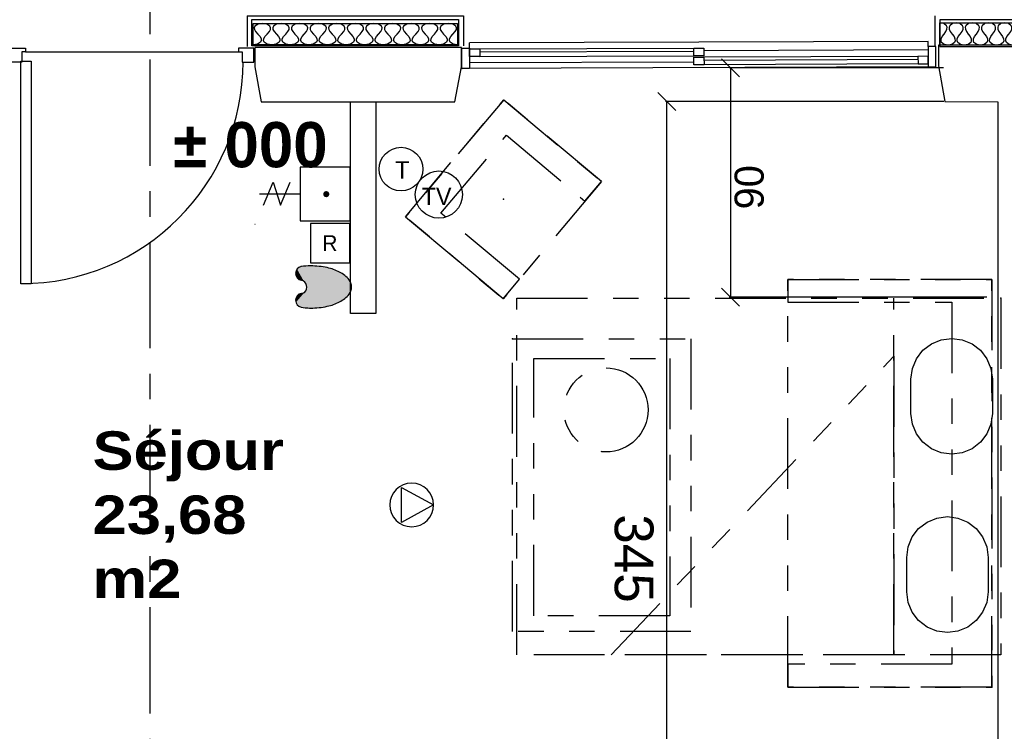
# Model space of a CAD drawing. Header units: millimetres. Extents: x -15 to 127, y -65 to 67.
# Tile 237 of 256: x 10.94 to 14.81, y 37.4 to 40.2. Entities that reach past the tile are written whole.
import ezdxf
from ezdxf.enums import TextEntityAlignment as Align

# ---------------------------------------------------------------- set-up
doc = ezdxf.new("R2010")
doc.units = ezdxf.units.MM
doc.header["$MEASUREMENT"] = 0
doc.linetypes.add('PC_DASH_1', pattern=[0.638889, 0.277778, -0.083333, 0.055556, -0.083333, 0.055556, -0.083333])
doc.linetypes.add('PC_DASH_6', pattern=[0.638889, 0.416667, -0.083333, 0.055556, -0.083333])
doc.layers.add('Cfa', color=1, linetype='Continuous')
doc.layers.add('structure rdc', color=7, linetype='Continuous')
doc.styles.get("Standard").update_dxf_attribs({"font": 'BKANT.TTF'})

# ---------------------------------------------------------------- blocks, each defined once
blk = doc.blocks.new('TV')
blk.add_circle((0, 0), 0.27)
blk.add_text('TV', height=0.2).set_placement((-0.197, -0.12))
blk = doc.blocks.new('QCONJ')
blk.add_circle((0.006, 0.238), 0.25)
blk.add_text('T', height=0.2).set_placement((-0.062, 0.129))
blk = doc.blocks.new('INTEX')
for p, q in [((0.0626, -0.3986), (0.0545, -0.3729)), ((0.1726, -0.3986), (0.1781, -0.3659))]:
    blk.add_line(p, q)
for points in [[(0.011, 0.0046, 0.170717), (-0.0466, -0.0157, 0.10489), (-0.1084, -0.0912, 0.066554), (-0.1439, -0.1904, 0.052697), (-0.1578, -0.3225, 0.031167), (-0.1529, -0.401, 0.066554)], [(0.1781, -0.3674, 0.017804), (0.1797, -0.3225, 0.052697), (0.1658, -0.1904, 0.066554), (0.1303, -0.0912, 0.10489), (0.0685, -0.0157, 0.170717), (0.011, 0.0046, 0.170717)]]:
    blk.add_lwpolyline(points, format="xyb")
for centre, radius, start, end in [((0.012, -0.4095), 0.056, 11.19918, 11.19918), ((0.012, -0.4095), 0.056, 40.46089, 168.80082), ((-0.0979, -0.3877), 0.056, 191.19918, 348.80082), ((-0.0429, -0.3986), 0, 0, 157.60164), ((0.1176, -0.3877), 0.056, 191.19918, 348.80082)]:
    blk.add_arc(centre, radius, start, end)
for points in [[(-0.0003, 0.0039), (0.0218, 0.0039), (-0.0215, -0.0014), (0.0468, -0.0027)], [(-0.1011, -0.0782), (0.1301, -0.0909), (-0.1149, -0.1044), (0.1395, -0.1102)], [(-0.0924, -0.0646), (0.1161, -0.0673), (-0.1011, -0.0782), (0.1301, -0.0909)], [(-0.0852, -0.0549), (0.0988, -0.0448), (-0.0924, -0.0646), (0.1161, -0.0673)], [(-0.0724, -0.0398), (0.0907, -0.0359), (-0.0852, -0.0549), (0.0988, -0.0448)], [(-0.0623, -0.0294), (0.0802, -0.0257), (-0.0724, -0.0398), (0.0907, -0.0359)], [(-0.0502, -0.0186), (0.0713, -0.018), (-0.0623, -0.0294), (0.0802, -0.0257)], [(-0.0377, -0.0094), (0.0609, -0.0102), (-0.0502, -0.0186), (0.0713, -0.018)], [(-0.0215, -0.0014), (0.0468, -0.0027), (-0.0377, -0.0094), (0.0609, -0.0102)], [(-0.1265, -0.1319), (0.1554, -0.1516), (-0.1493, -0.219), (0.1703, -0.2139)], [(-0.1149, -0.1044), (0.1395, -0.1102), (-0.1265, -0.1319), (0.1554, -0.1516)], [(-0.1493, -0.219), (0.1703, -0.2139), (-0.1526, -0.2414), (0.1739, -0.2368)], [(-0.1565, -0.2811), (0.1775, -0.2692), (-0.1576, -0.3073), (0.1784, -0.2966)], [(-0.1576, -0.3073), (0.1784, -0.2966), (-0.1568, -0.3277), (0.1796, -0.3265)], [(-0.1547, -0.2596), (0.176, -0.2536), (-0.1565, -0.2811), (0.1775, -0.2692)], [(-0.1526, -0.2414), (0.1739, -0.2368), (-0.1547, -0.2596), (0.176, -0.2536)], [(-0.157, -0.3544), (0.0013, -0.3545), (-0.1558, -0.3718), (-0.0095, -0.3597)], [(-0.1568, -0.3277), (0.1796, -0.3265), (-0.1568, -0.3551), (0.1784, -0.3527)], [(-0.1558, -0.3718), (-0.0095, -0.3597), (-0.1543, -0.3824), (-0.0242, -0.3665)], [(-0.1543, -0.3824), (-0.0242, -0.3665), (-0.1543, -0.3938), (-0.0266, -0.3688)], [(-0.1543, -0.3938), (-0.0266, -0.3688), (-0.1512, -0.4051), (-0.0281, -0.3696)], [(-0.1512, -0.4051), (-0.0281, -0.3696), (-0.1466, -0.4157), (-0.0289, -0.3718)], [(-0.1466, -0.4157), (-0.0289, -0.3718), (-0.1404, -0.4255), (-0.0312, -0.3756)], [(-0.1404, -0.4255), (-0.0312, -0.3756), (-0.1321, -0.4321), (-0.0339, -0.3774)], [(-0.1321, -0.4321), (-0.0339, -0.3774), (-0.1161, -0.4407), (-0.035, -0.379)], [(-0.1161, -0.4407), (-0.035, -0.379), (-0.0939, -0.4436), (-0.0366, -0.3817)], [(-0.0939, -0.4436), (-0.0366, -0.3817), (-0.078, -0.4401), (-0.0389, -0.3862)], [(-0.078, -0.4401), (-0.0389, -0.3862), (-0.0631, -0.4316), (-0.04, -0.3887)], [(-0.0631, -0.4316), (-0.04, -0.3887), (-0.047, -0.411), (-0.042, -0.393)], [(-0.047, -0.411), (-0.042, -0.393), (-0.0581, -0.4272), (-0.0513, -0.4187)], [(0.0184, -0.3538), (0.179, -0.3522), (0.0281, -0.3558), (0.1782, -0.3673)], [(0.0281, -0.3558), (0.1782, -0.3673), (0.0321, -0.3572), (0.174, -0.3885)], [(0.0321, -0.3572), (0.174, -0.3885), (0.0362, -0.359), (0.1685, -0.4104)], [(0.0362, -0.359), (0.1685, -0.4104), (0.0534, -0.3717), (0.1585, -0.4263)], [(0.0534, -0.3717), (0.1585, -0.4263), (0.0544, -0.3728), (0.1337, -0.4406)], [(0.0544, -0.3728), (0.1337, -0.4406), (0.0552, -0.3752), (0.1198, -0.4429)], [(0.0552, -0.3752), (0.1198, -0.4429), (0.0566, -0.3795), (0.1073, -0.4428)], [(0.0566, -0.3795), (0.1073, -0.4428), (0.0577, -0.383), (0.0868, -0.4345)], [(0.0577, -0.383), (0.0868, -0.4345), (0.0629, -0.3999), (0.0687, -0.4179)]]:
    blk.add_solid(points)
blk = doc.blocks.new('R')
for p, q in [((0.25, 0.5), (-0.25, 0.5)), ((-0.25, 0.5), (-0.25, 0)), ((0.25, 0), (0.25, 0.5)), ((-0.25, 0), (0.25, 0))]:
    blk.add_line(p, q)
blk.add_text('R', height=0.2).set_placement((-0.005, 0.152), align=Align.CENTER)
blk = doc.blocks.new('BG')
for p, q in [((-0.047, -0.317), (-0.046, -0.771)), ((0.078, -0.538), (-0.181, -0.429)), ((-0.181, -0.621), (0.078, -0.538)), ((0.078, -0.728), (-0.181, -0.621))]:
    blk.add_line(p, q)
blk.add_lwpolyline([(-0.347, 0.246), (-0.347, -0.317), (0.252, -0.317), (0.252, 0.246)], close=True)
at = {"const_width": 0.0341}
blk.add_lwpolyline([(-0.063, -0.024, 1), (-0.029, -0.024, 1)], format="xyb", close=True, dxfattribs=at)
blk = doc.blocks.new('ION')
for p, q in [((-0.196, 0.157), (0.004, -0.209)), ((0.205, 0.157), (-0.196, 0.157)), ((0.004, -0.209), (0.205, 0.157))]:
    blk.add_line(p, q)
blk.add_circle((0.004, 0.041), 0.25)
blk = doc.blocks.new('PD_8842')
at = {"layer": 'structure rdc', "color": 0, "linetype": 'PC_DASH_1'}
for points in [[(14.7792, -8.7284), (13.9792, -8.7284), (13.9792, -7.1284), (14.7792, -7.1284), (14.7792, -8.7284)], [(13.9792, -8.7284), (14.7791, -8.7284), (14.7791, -7.1284), (13.9792, -7.1284), (13.9792, -7.2179), (14.6228, -7.2179), (14.6228, -8.6389), (13.9792, -8.6389), (13.9792, -8.7284)]]:
    blk.add_lwpolyline(points, dxfattribs=at)
blk = doc.blocks.new('PD_8848')
at = {"layer": 'structure rdc', "color": 0}
for p, q in [((14.5295, -6.1936), (12.7295, -6.1997)), ((12.7296, -6.2197), (12.7295, -6.1997)), ((12.7696, -6.223), (13.6096, -6.2202)), ((14.5295, -6.2136), (14.5295, -6.1936)), ((12.7697, -6.253), (13.6097, -6.2502)), ((13.6082, -6.2333), (12.7702, -6.2362)), ((14.5296, -6.2271), (13.6496, -6.2301)), ((14.4897, -6.2523), (13.6497, -6.2551)), ((13.6097, -6.2752), (12.7298, -6.2782)), ((14.5298, -6.2936), (12.7298, -6.2997)), ((14.4898, -6.2823), (13.6498, -6.2851)), ((14.4911, -6.2652), (13.6505, -6.268))]:
    blk.add_line(p, q, dxfattribs=at)
for points in [[(12.6998, -6.2998), (12.6996, -6.2198), (12.7296, -6.2197), (12.7298, -6.2997), (12.6998, -6.2998)], [(13.6497, -6.2501), (13.6097, -6.2502), (13.6096, -6.2202), (13.6496, -6.2201), (13.6497, -6.2501)], [(14.5598, -6.2935), (14.5595, -6.2135), (14.5295, -6.2136), (14.5298, -6.2936), (14.5598, -6.2935)], [(12.7296, -6.2232), (12.7696, -6.223), (12.7697, -6.253), (12.7297, -6.2532), (12.7296, -6.2232)], [(13.6498, -6.2851), (13.6098, -6.2852), (13.6097, -6.2552), (13.6497, -6.2551), (13.6498, -6.2851)], [(14.5297, -6.2521), (14.4897, -6.2523), (14.4898, -6.2823), (14.5298, -6.2821), (14.5297, -6.2521)]]:
    blk.add_lwpolyline(points, dxfattribs=at)
blk = doc.blocks.new('PD_8850')
at = {"layer": 'structure rdc', "color": 0}
for points in [[(15.1163, -6.2084), (14.5759, -6.2084), (14.5759, -6.121), (15.1163, -6.121), (15.1163, -6.2084)], [(15.1163, -6.2084), (15.1014, -6.2056), (15.0909, -6.1975), (15.0886, -6.1913), (15.0891, -6.1838), (15.0928, -6.1749), (15.1004, -6.1647), (15.108, -6.1545), (15.1117, -6.1456), (15.1122, -6.1381), (15.1099, -6.1319), (15.0994, -6.1237), (15.0845, -6.121), (15.0696, -6.1237), (15.0591, -6.1319), (15.0568, -6.1381), (15.0573, -6.1456), (15.0611, -6.1545), (15.0686, -6.1647), (15.0762, -6.1749), (15.0799, -6.1838), (15.0804, -6.1913), (15.0781, -6.1975), (15.0676, -6.2056), (15.0527, -6.2084), (15.0378, -6.2056), (15.0273, -6.1975), (15.0251, -6.1913), (15.0255, -6.1838), (15.0293, -6.1749), (15.0368, -6.1647), (15.0444, -6.1545), (15.0481, -6.1456), (15.0486, -6.1381), (15.0464, -6.1319), (15.0358, -6.1237), (15.0209, -6.121), (15.006, -6.1237), (14.9955, -6.1319), (14.9933, -6.1381), (14.9937, -6.1456), (14.9975, -6.1545), (15.005, -6.1647), (15.0126, -6.1749), (15.0164, -6.1838), (15.0168, -6.1913), (15.0146, -6.1975), (15.004, -6.2056), (14.9892, -6.2084), (14.9743, -6.2056), (14.9637, -6.1975), (14.9615, -6.1913), (14.9619, -6.1838), (14.9657, -6.1749), (14.9733, -6.1647), (14.9808, -6.1545), (14.9846, -6.1456), (14.985, -6.1381), (14.9828, -6.1319), (14.9723, -6.1237), (14.9574, -6.121), (14.9425, -6.1237), (14.932, -6.1319), (14.9297, -6.1381), (14.9302, -6.1456), (14.9339, -6.1545), (14.9415, -6.1647), (14.949, -6.1749), (14.9528, -6.1838), (14.9533, -6.1913), (14.951, -6.1975), (14.9405, -6.2056), (14.9256, -6.2084), (14.9107, -6.2056), (14.9002, -6.1975), (14.8979, -6.1913), (14.8984, -6.1838), (14.9021, -6.1749), (14.9097, -6.1647), (14.9173, -6.1545), (14.921, -6.1456), (14.9215, -6.1381), (14.9192, -6.1319), (14.9087, -6.1237), (14.8938, -6.121), (14.8789, -6.1237), (14.8684, -6.1319), (14.8661, -6.1381), (14.8666, -6.1456), (14.8703, -6.1545), (14.8779, -6.1647), (14.8855, -6.1749), (14.8892, -6.1838), (14.8897, -6.1913), (14.8874, -6.1975), (14.8769, -6.2056), (14.862, -6.2084), (14.8471, -6.2056), (14.8366, -6.1975), (14.8343, -6.1913), (14.8348, -6.1838), (14.8386, -6.1749), (14.8461, -6.1647), (14.8537, -6.1545), (14.8574, -6.1456), (14.8579, -6.1381), (14.8556, -6.1319), (14.8451, -6.1237), (14.8302, -6.121), (14.8153, -6.1237), (14.8048, -6.1319), (14.8026, -6.1381), (14.803, -6.1456), (14.8068, -6.1545), (14.8143, -6.1647), (14.8219, -6.1749), (14.8256, -6.1838), (14.8261, -6.1913), (14.8239, -6.1975), (14.8133, -6.2056), (14.7984, -6.2084), (14.7836, -6.2056), (14.773, -6.1975), (14.7708, -6.1913), (14.7712, -6.1838), (14.775, -6.1749), (14.7825, -6.1647), (14.7901, -6.1545), (14.7939, -6.1456), (14.7943, -6.1381), (14.7921, -6.1319), (14.7815, -6.1237), (14.7667, -6.121), (14.7518, -6.1237), (14.7412, -6.1319), (14.739, -6.1381), (14.7395, -6.1456), (14.7432, -6.1545), (14.7508, -6.1647), (14.7583, -6.1749), (14.7621, -6.1838), (14.7625, -6.1913), (14.7603, -6.1975), (14.7498, -6.2056), (14.7349, -6.2084), (14.72, -6.2056), (14.7095, -6.1975), (14.7072, -6.1913), (14.7077, -6.1838), (14.7114, -6.1749), (14.719, -6.1647), (14.7265, -6.1545), (14.7303, -6.1456), (14.7308, -6.1381), (14.7285, -6.1319), (14.718, -6.1237), (14.7031, -6.121), (14.6882, -6.1237), (14.6777, -6.1319), (14.6754, -6.1381), (14.6759, -6.1456), (14.6796, -6.1545), (14.6872, -6.1647), (14.6948, -6.1749), (14.6985, -6.1838), (14.699, -6.1913), (14.6967, -6.1975), (14.6862, -6.2056), (14.6713, -6.2084), (14.6564, -6.2056), (14.6459, -6.1975), (14.6436, -6.1913), (14.6441, -6.1838), (14.6478, -6.1749), (14.6554, -6.1647), (14.663, -6.1545), (14.6667, -6.1456), (14.6672, -6.1381), (14.6649, -6.1319), (14.6544, -6.1237), (14.6395, -6.121), (14.6246, -6.1237), (14.6141, -6.1319), (14.6118, -6.1381), (14.6123, -6.1456), (14.6161, -6.1545), (14.6236, -6.1647), (14.6312, -6.1749), (14.6349, -6.1838), (14.6354, -6.1913), (14.6331, -6.1975), (14.6226, -6.2056), (14.6077, -6.2084), (14.5928, -6.2056), (14.5823, -6.1975), (14.5801, -6.1913), (14.5805, -6.1838), (14.5843, -6.1749), (14.5918, -6.1647), (14.5994, -6.1545), (14.6031, -6.1456), (14.6036, -6.1381), (14.6014, -6.1319), (14.5908, -6.1237), (14.5759, -6.121)]]:
    blk.add_lwpolyline(points, dxfattribs=at)
blk = doc.blocks.new('PD_8888')
at = {"layer": 'structure rdc', "color": 0}
for points in [[(12.6826, -6.2067), (11.8801, -6.2067), (11.8801, -6.1236), (12.6826, -6.1236), (12.6826, -6.2067)], [(12.6826, -6.2067), (12.6654, -6.2041), (12.6532, -6.1963), (12.6506, -6.1905), (12.6511, -6.1833), (12.6555, -6.1749), (12.6644, -6.1651), (12.6733, -6.1554), (12.6777, -6.147), (12.6783, -6.1398), (12.6757, -6.134), (12.6635, -6.1262), (12.6462, -6.1236), (12.6289, -6.1262), (12.6167, -6.134), (12.6141, -6.1398), (12.6147, -6.147), (12.6191, -6.1554), (12.6279, -6.1651), (12.6368, -6.1749), (12.6412, -6.1833), (12.6418, -6.1905), (12.6392, -6.1963), (12.627, -6.2041), (12.6097, -6.2067), (12.5924, -6.2041), (12.5802, -6.1963), (12.5776, -6.1905), (12.5782, -6.1833), (12.5826, -6.1749), (12.5914, -6.1651), (12.6003, -6.1554), (12.6047, -6.147), (12.6053, -6.1398), (12.6027, -6.134), (12.5905, -6.1262), (12.5732, -6.1236), (12.5559, -6.1262), (12.5437, -6.134), (12.5411, -6.1398), (12.5417, -6.147), (12.5461, -6.1554), (12.555, -6.1651), (12.5638, -6.1749), (12.5682, -6.1833), (12.5688, -6.1905), (12.5662, -6.1963), (12.554, -6.2041), (12.5367, -6.2067), (12.5194, -6.2041), (12.5072, -6.1963), (12.5046, -6.1905), (12.5052, -6.1833), (12.5096, -6.1749), (12.5185, -6.1651), (12.5273, -6.1554), (12.5317, -6.147), (12.5323, -6.1398), (12.5297, -6.134), (12.5175, -6.1262), (12.5002, -6.1236), (12.483, -6.1262), (12.4708, -6.134), (12.4682, -6.1398), (12.4687, -6.147), (12.4731, -6.1554), (12.482, -6.1651), (12.4909, -6.1749), (12.4953, -6.1833), (12.4959, -6.1905), (12.4933, -6.1963), (12.4811, -6.2041), (12.4638, -6.2067), (12.4465, -6.2041), (12.4343, -6.1963), (12.4317, -6.1905), (12.4323, -6.1833), (12.4367, -6.1749), (12.4455, -6.1651), (12.4544, -6.1554), (12.4588, -6.147), (12.4594, -6.1398), (12.4568, -6.134), (12.4446, -6.1262), (12.4273, -6.1236), (12.41, -6.1262), (12.3978, -6.134), (12.3952, -6.1398), (12.3958, -6.147), (12.4002, -6.1554), (12.409, -6.1651), (12.4179, -6.1749), (12.4223, -6.1833), (12.4229, -6.1905), (12.4203, -6.1963), (12.4081, -6.2041), (12.3908, -6.2067), (12.3735, -6.2041), (12.3613, -6.1963), (12.3587, -6.1905), (12.3593, -6.1833), (12.3637, -6.1749), (12.3726, -6.1651), (12.3814, -6.1554), (12.3858, -6.147), (12.3864, -6.1398), (12.3838, -6.134), (12.3716, -6.1262), (12.3543, -6.1236), (12.337, -6.1262), (12.3248, -6.134), (12.3222, -6.1398), (12.3228, -6.147), (12.3272, -6.1554), (12.3361, -6.1651), (12.3449, -6.1749), (12.3493, -6.1833), (12.3499, -6.1905), (12.3473, -6.1963), (12.3351, -6.2041), (12.3178, -6.2067), (12.3005, -6.2041), (12.2883, -6.1963), (12.2857, -6.1905), (12.2863, -6.1833), (12.2907, -6.1749), (12.2996, -6.1651), (12.3085, -6.1554), (12.3129, -6.147), (12.3134, -6.1398), (12.3109, -6.134), (12.2987, -6.1262), (12.2814, -6.1236), (12.2641, -6.1262), (12.2519, -6.134), (12.2493, -6.1398), (12.2499, -6.147), (12.2543, -6.1554), (12.2631, -6.1651), (12.272, -6.1749), (12.2764, -6.1833), (12.277, -6.1905), (12.2744, -6.1963), (12.2622, -6.2041), (12.2449, -6.2067), (12.2276, -6.2041), (12.2154, -6.1963), (12.2128, -6.1905), (12.2134, -6.1833), (12.2178, -6.1749), (12.2266, -6.1651), (12.2355, -6.1554), (12.2399, -6.147), (12.2405, -6.1398), (12.2379, -6.134), (12.2257, -6.1262), (12.2084, -6.1236), (12.1911, -6.1262), (12.1789, -6.134), (12.1763, -6.1398), (12.1769, -6.147), (12.1813, -6.1554), (12.1902, -6.1651), (12.199, -6.1749), (12.2034, -6.1833), (12.204, -6.1905), (12.2014, -6.1963), (12.1892, -6.2041), (12.1719, -6.2067), (12.1546, -6.2041), (12.1424, -6.1963), (12.1398, -6.1905), (12.1404, -6.1833), (12.1448, -6.1749), (12.1537, -6.1651), (12.1625, -6.1554), (12.1669, -6.147), (12.1675, -6.1398), (12.1649, -6.134), (12.1527, -6.1262), (12.1354, -6.1236), (12.1181, -6.1262), (12.1059, -6.134), (12.1033, -6.1398), (12.1039, -6.147), (12.1083, -6.1554), (12.1172, -6.1651), (12.1261, -6.1749), (12.1305, -6.1833), (12.131, -6.1905), (12.1284, -6.1963), (12.1162, -6.2041), (12.099, -6.2067), (12.0817, -6.2041), (12.0695, -6.1963), (12.0669, -6.1905), (12.0674, -6.1833), (12.0719, -6.1749), (12.0807, -6.1651), (12.0896, -6.1554), (12.094, -6.147), (12.0946, -6.1398), (12.092, -6.134), (12.0798, -6.1262), (12.0625, -6.1236), (12.0452, -6.1262), (12.033, -6.134), (12.0304, -6.1398), (12.031, -6.147), (12.0354, -6.1554), (12.0442, -6.1651), (12.0531, -6.1749), (12.0575, -6.1833), (12.0581, -6.1905), (12.0555, -6.1963), (12.0433, -6.2041), (12.026, -6.2067), (12.0087, -6.2041), (11.9965, -6.1963), (11.9939, -6.1905), (11.9945, -6.1833), (11.9989, -6.1749), (12.0078, -6.1651), (12.0166, -6.1554), (12.021, -6.147), (12.0216, -6.1398), (12.019, -6.134), (12.0068, -6.1262), (11.9895, -6.1236), (11.9722, -6.1262), (11.96, -6.134), (11.9574, -6.1398), (11.958, -6.147), (11.9624, -6.1554), (11.9713, -6.1651), (11.9801, -6.1749), (11.9845, -6.1833), (11.9851, -6.1905), (11.9825, -6.1963), (11.9703, -6.2041), (11.953, -6.2067), (11.9357, -6.2041), (11.9235, -6.1963), (11.9209, -6.1905), (11.9215, -6.1833), (11.9259, -6.1749), (11.9348, -6.1651), (11.9437, -6.1554), (11.9481, -6.147), (11.9486, -6.1398), (11.946, -6.134), (11.9338, -6.1262), (11.9166, -6.1236), (11.8993, -6.1262), (11.8871, -6.134), (11.8845, -6.1398), (11.885, -6.147), (11.8894, -6.1554), (11.8983, -6.1651), (11.9072, -6.1749), (11.9116, -6.1833), (11.9122, -6.1905), (11.9096, -6.1963), (11.8974, -6.2041), (11.8801, -6.2067)]]:
    blk.add_lwpolyline(points, dxfattribs=at)
blk = doc.blocks.new('PD_8889')
at = {"layer": 'structure rdc', "color": 0}
for p, q in [((11.856, -6.0932), (11.856, -6.2132)), ((11.856, -6.0932), (12.706, -6.0932)), ((12.706, -6.0932), (12.706, -6.2106))]:
    blk.add_line(p, q, dxfattribs=at)
blk.add_lwpolyline([(12.6865, -6.1079), (12.6865, -6.2106), (11.8755, -6.2106), (11.8755, -6.1079), (12.6865, -6.1079)], dxfattribs=at)
blk = doc.blocks.new('PD_9204')
at = {"layer": 'structure rdc', "color": 0, "linetype": 'PC_DASH_1'}
for points in [[(13.2468, -6.7441), (12.8612, -7.2037), (12.4781, -6.8823), (12.8638, -6.4227), (13.2468, -6.7441)], [(13.2468, -6.7441), (12.8638, -6.4227), (12.4782, -6.8823), (12.8612, -7.2037), (12.9255, -7.1271), (12.6173, -6.8685), (12.8744, -6.5622), (13.1825, -6.8207), (13.2468, -6.7441)]]:
    blk.add_lwpolyline(points, dxfattribs=at)
blk = doc.blocks.new('PD_9205')
at = {"layer": 'structure rdc', "color": 0, "linetype": 'PC_DASH_1'}
for points in [[(12.8983, -7.3607), (13.5983, -7.3607), (13.5983, -8.5107), (12.8983, -8.5107), (12.8983, -7.3607)], [(12.9817, -7.4384), (13.515, -7.4384), (13.515, -8.4485), (12.9817, -8.4485), (12.9817, -7.4384)]]:
    blk.add_lwpolyline(points, dxfattribs=at)
blk.add_circle((13.265, -7.6404), 0.165, dxfattribs=at)
blk = doc.blocks.new('PD_9275')
at = {"layer": 'structure rdc', "color": 0}
for p, q in [((13.718, -6.2623), (13.7886, -6.3328)), ((13.7533, -6.2976), (13.7533, -7.1976)), ((13.7886, -7.2328), (13.718, -7.1623))]:
    blk.add_line(p, q, dxfattribs=at)
at = {"layer": 'structure rdc', "color": 0, "insert": (13.7698, -6.7663), "char_height": 0.114102, "width": 0.176389, "attachment_point": 2, "rotation": 90}
blk.add_mtext('{\\fArial|b0|i0|c0|p34;\\W0.98;90}', dxfattribs=at)
blk = doc.blocks.new('PD_9276')
at = {"layer": 'structure rdc', "color": 0, "linetype": 'PC_DASH_1'}
blk.add_line((14.3949, -8.6019), (14.3949, -7.2019), dxfattribs=at)
for points in [[(12.9153, -7.2019), (14.8153, -7.2019), (14.8153, -8.6019), (12.9153, -8.6019), (12.9153, -7.2019)], [(14.6219, -7.3594), (14.6219, -7.3594), (14.6633, -7.3649), (14.7018, -7.3808), (14.7349, -7.4062), (14.7603, -7.4393), (14.7762, -7.4778), (14.7817, -7.5192), (14.7817, -7.6547), (14.7762, -7.696), (14.7603, -7.7346), (14.7349, -7.7676), (14.7018, -7.793), (14.6633, -7.809), (14.6219, -7.8144), (14.6219, -7.8144), (14.5806, -7.809), (14.5421, -7.793), (14.509, -7.7676), (14.4836, -7.7346), (14.4676, -7.696), (14.4622, -7.6547), (14.4622, -7.5192), (14.4676, -7.4778), (14.4836, -7.4393), (14.509, -7.4062), (14.5421, -7.3808), (14.5806, -7.3649), (14.6219, -7.3594)], [(13.2852, -8.6019), (14.3949, -7.4294), (14.3949, -8.6019), (13.2852, -8.6019)], [(14.6051, -8.0594), (14.6051, -8.0594), (14.6465, -8.0649), (14.685, -8.0808), (14.7181, -8.1062), (14.7434, -8.1393), (14.7594, -8.1778), (14.7648, -8.2192), (14.7648, -8.3547), (14.7594, -8.396), (14.7434, -8.4346), (14.7181, -8.4676), (14.685, -8.493), (14.6465, -8.509), (14.6051, -8.5144), (14.6051, -8.5144), (14.5638, -8.509), (14.5252, -8.493), (14.4922, -8.4676), (14.4668, -8.4346), (14.4508, -8.396), (14.4454, -8.3547), (14.4454, -8.2192), (14.4508, -8.1778), (14.4668, -8.1393), (14.4922, -8.1062), (14.5252, -8.0808), (14.5638, -8.0649), (14.6051, -8.0594)]]:
    blk.add_lwpolyline(points, dxfattribs=at)
blk = doc.blocks.new('PD_9373')
at = {"layer": 'structure rdc', "color": 0}
for p, q in [((13.469, -6.3947), (13.5395, -6.4652)), ((13.5043, -9.8833), (13.5043, -6.4299)), ((13.5395, -9.9186), (13.469, -9.848))]:
    blk.add_line(p, q, dxfattribs=at)
at = {"layer": 'structure rdc', "color": 0, "insert": (13.4514, -8.2238), "char_height": 0.152135, "width": 0.352778, "attachment_point": 2, "rotation": 270}
blk.add_mtext('{\\fArial|b0|i0|c0|p34;\\W0.98;345}', dxfattribs=at)

msp = doc.modelspace()

# ---------------------------------------------------------------- linework, layer by layer
at = {"layer": 'structure rdc', "color": 0, "linetype": 'PC_DASH_6'}
msp.add_line((11.4534, 41.4735), (11.4534, 20.5213), dxfattribs=at)
at = {"layer": 'structure rdc', "color": 0}
for p, q in [((14.535, 40.2119), (14.535, 40.0916)), ((15.0968, 40.1969), (14.555, 40.1969)), ((14.555, 40.1969), (14.555, 40.0916)), ((14.555, 40.0916), (14.992, 40.0916)), ((10.9657, 40.0707), (11.8017, 40.0707)), ((14.5689, 40.0077), (13.7274, 40.0077)), ((14.5696, 39.8753), (13.4783, 39.8753)), ((11.8669, 39.3923), (11.8664, 39.3923)), ((14.739, 39.1077), (13.7274, 39.1077))]:
    msp.add_line(p, q, dxfattribs=at)
for points in [[(14.5499, 40.0974), (14.5499, 40.0155), (14.5746, 39.8753), (14.7827, 39.8739), (14.7827, 34.0569), (14.7827, 34.0569), (14.7827, 33.8369), (14.7827, 33.8369), (14.7827, 30.6443), (7.9633, 30.6443), (7.9633, 30.9937), (7.8204, 31.0189), (7.7633, 31.0189), (7.7633, 30.6443), (6.8582, 30.6443), (6.851, 28.5725)], [(10.9057, 40.0307), (10.9057, 40.0857), (10.9657, 40.0857), (10.9657, 40.0707), (10.9507, 40.0707), (10.9507, 40.0307), (10.9057, 40.0307)], [(11.8617, 40.0307), (11.8617, 40.0857), (11.8017, 40.0857), (11.8017, 40.0707), (11.8167, 40.0707), (11.8167, 40.0307), (11.8617, 40.0307)], [(11.8911, 39.8743), (12.651, 39.8743), (12.6765, 40.0117), (12.6765, 40.0873), (11.8664, 40.0873), (11.8656, 40.0873), (11.8656, 40.0117), (11.8911, 39.8743)], [(16.2113, 30.4443), (16.2113, 30.6443), (14.9927, 30.6443), (14.9873, 36.9043), (15.0967, 36.9046), (15.1177, 37.0238), (15.1183, 37.1119), (14.9934, 37.1115), (14.9927, 40.0974), (14.5499, 40.0974)], [(10.9475, 39.1597), (10.9475, 40.0347), (10.9875, 40.0347), (10.9875, 39.1597), (10.9475, 39.1597)], [(12.3407, 39.8756), (12.3407, 39.043), (12.2407, 39.043), (12.2407, 39.8756)]]:
    msp.add_lwpolyline(points, dxfattribs=at)
msp.add_arc((10.949, 40.0317), 0.8709, 270, 0, dxfattribs=at)
for p in [(12.6789, 40.0055), (12.8415, 39.4921), (14.7943, 39.1034), (12.8774, 38.9446), (14.7582, 37.5769)]:
    msp.add_point(p, dxfattribs=at)

# ---------------------------------------------------------------- block references
at = {"layer": 'Cfa'}
for name, p, xscale, yscale, zscale in [('QCONJ', (12.4377, 39.5285), 0.3430000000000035, 0.3430000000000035, 0.343), ('TV', (12.5882, 39.5103), 0.3430000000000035, 0.3430000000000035, 0.343), ('R', (12.1617, 39.2419), 0.3094549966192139, 0.3094549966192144, 0.3094549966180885)]:
    msp.add_blockref(name, p, dxfattribs=dict(at, xscale=xscale, yscale=yscale, zscale=zscale))
for name, p, xscale, yscale, zscale, rotation in [('BG', (12.1545, 39.4959), 0.3499221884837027, 0.3499221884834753, 0.3499221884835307, 270), ('INTEX', (12.2433, 39.1529), 0.4899999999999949, 0.4899999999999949, 0.4899999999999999, 270), ('ION', (12.4955, 38.2933), -0.342999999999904, 0.342999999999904, 0.343, 90)]:
    msp.add_blockref(name, p, dxfattribs=dict(at, xscale=xscale, yscale=yscale, zscale=zscale, rotation=rotation))
at = {"layer": 'structure rdc'}
for name in ['PD_8889', 'PD_8888', 'PD_8850', 'PD_8848', 'PD_9275', 'PD_9373', 'PD_9204', 'PD_8842', 'PD_9276', 'PD_9205']:
    msp.add_blockref(name, (-0.0209, 46.3053), dxfattribs=at)

# ---------------------------------------------------------------- texts
at = {"layer": 'structure rdc', "color": 0, "attachment_point": 1}
for s, insert, char_height, width in [('{\\fArial|b1|i0|c0|p34;\\W0.98;± 000}', (11.5455, 39.7949), 0.177491, 0.617361), ('{\\fArial Black|b0|i0|c0|p34;Séjour\\P23,68 \\H1.458X; \\H0.6857X;m2\\H1.189X; }', (11.2287, 38.5807), 0.151033, 0.881944)]:
    msp.add_mtext(s, dxfattribs=dict(at, insert=insert, char_height=char_height, width=width))

doc.saveas('drawing.dxf')
